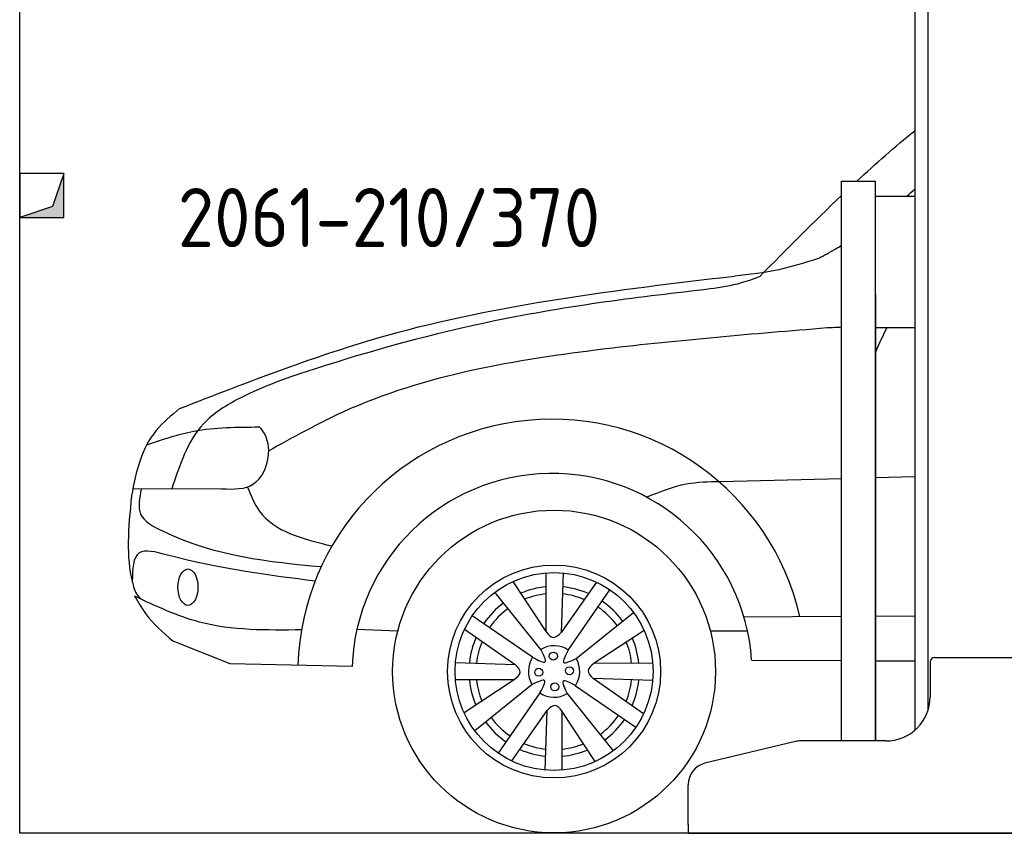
# Model space of a CAD drawing. Header units: millimetres. Extents: x 200 to 5400, y -300 to 3400.
# Tile 1 of 3: x 200 to 2438, y -300 to 1550. Entities that reach past the tile are written whole.
import ezdxf

# ---------------------------------------------------------------- set-up
doc = ezdxf.new("R2010")
doc.units = ezdxf.units.MM
doc.layers.add('breakthrough', color=1, linetype='Continuous')
doc.layers.add('car', color=10, linetype='Continuous')
doc.styles.get("Standard").update_dxf_attribs({"font": 'ISOCP.SHX'})

msp = doc.modelspace()

# ---------------------------------------------------------------- linework, layer by layer
for p, q in [((2264.1, 2810), (2264.1, -21.2)), ((2234.1, 1810), (2234.1, -66)), ((2068.1, -90), (2068.1, 1183)), ((2068.1, 1183), (2145.1, 1183)), ((2145.1, -90), (2145.1, 1183)), ((2145.1, 1149), (2234.1, 1149)), ((2145.1, 925), (2145.1, -90)), ((2145.1, 850), (2234.1, 850)), ((2269.1, 90), (2269.1, 10)), ((2279.1, 100), (2459.1, 100)), ((1963.3, -91.4), (1757.4, -140.8)), ((2169.1, -90), (1975, -90)), ((1719.1, -280), (1719.1, -189.4)), ((1719.1, -280), (1719.1, -300)), ((1719.1, -300), (1994.1, -300)), ((1994.1, -300), (3024.1, -300))]:
    msp.add_line(p, q)
msp.add_lwpolyline([(5400, 2600), (5400, -300), (200, -300), (200, 2900)])
for centre, radius, start, end in [((2279.1, 90), 10, 90, 180), ((2169.1, 10), 100, 270, 0), ((1975, -140), 50, 90, 103.4957), ((1769.1, -189.4), 50, 103.4957, 180)]:
    msp.add_arc(centre, radius, start, end)
at = {"layer": 'breakthrough'}
for p, q in [((300, 1200), (274.5, 1125.5)), ((300, 1200), (274.5, 1125.5)), ((274.5, 1125.5), (200, 1100))]:
    msp.add_line(p, q, dxfattribs=at)
msp.add_lwpolyline([(200, 1100), (300, 1100), (300, 1200), (200, 1200)], close=True, dxfattribs=at)
msp.add_lwpolyline([(200, 1100), (300, 1100), (300, 1200), (200, 1200)], close=True, dxfattribs=at)
for points in [[(300, 1100), (300, 1200), (274.5, 1125.5)], [(300, 1100), (300, 1200), (274.5, 1125.5)], [(200, 1100), (300, 1100), (274.5, 1125.5)]]:
    msp.add_solid(points, dxfattribs=at)
at = {"layer": 'car'}
for p, q in [((2068.1, 506.2), (1791.8, 499.5)), ((2234.1, 510.2), (2145.1, 508)), ((659.5, 482.6), (457.3, 483.4)), ((1396.1, 292.1), (1396, 158.6)), ((1435, 292), (1430.4, 156.4)), ((1321, 272.5), (1396, 158.6)), ((1510.8, 271.3), (1430.4, 156.4)), ((1384.6, 118.1), (1280, 248.3)), ((1446.8, 116.6), (1541.4, 253.7)), ((1464.7, 97.8), (1594.9, 202.4)), ((1365.8, 100.2), (1228.7, 194.8)), ((1846, 192.5), (2068.1, 193.5)), ((2145.1, 193.9), (2234.1, 194.3)), ((966.6, 164.5), (1059.5, 160.7)), ((1211.2, 164.2), (1326.1, 83.7)), ((1619.1, 161.5), (1505.3, 86.5)), ((1769.7, 160.2), (1854.3, 160.1)), ((678.2, 85.7), (548.7, 136.9)), ((1863.6, 93.6), (2068.1, 92.8)), ((2145.1, 92.5), (2234.1, 92.2)), ((955.6, 79.3), (678.2, 85.7)), ((1190.5, 88.4), (1326.1, 83.7)), ((1638.7, 86.4), (1505.3, 86.5)), ((1190.3, 49.5), (1323.8, 49.4)), ((1209.9, -25.6), (1323.8, 49.4)), ((1617.9, -28.3), (1503, 52.1)), ((1638.6, 47.5), (1503, 52.1)), ((1364.4, 38), (1234.2, -66.6)), ((1463.2, 35.7), (1600.3, -58.9)), ((1382.3, 19.2), (1287.7, -117.9)), ((1444.4, 17.7), (1549, -112.4)), ((1318.3, -135.4), (1398.7, -20.6)), ((1394.1, -156.1), (1398.7, -20.6)), ((1433, -156.3), (1433.1, -22.8)), ((1508.1, -136.7), (1433.1, -22.8))]:
    msp.add_line(p, q, dxfattribs=at)
for centre, radius in [((1414.5, 67.9), 366.9), ((1414.5, 67.9), 242.1), ((1414.5, 67.9), 225), ((1412.8, 102.9), 9.14), ((1379.6, 66.2), 9.14), ((1449.5, 69.6), 9.14), ((1416.2, 33), 9.14)]:
    msp.add_circle(centre, radius, dxfattribs=at)
for centre, radius, start, end in [((1409.9, 63.7), 577.9, 12.9309, 178.1751), ((1409.9, 63.7), 454.6, 3.7713, 178.0315), ((1414.5, 67.9), 193.5, 95.4849, 113.1206), ((1414.5, 67.9), 193.5, 66.2649, 84.2481), ((1414.5, 67.9), 177.3, 95.9879, 112.1769), ((1414.5, 67.9), 177.3, 67.3056, 83.9034), ((1414.5, 67.9), 193.5, 36.382, 55.728), ((1414.5, 67.9), 193.5, 126.382, 145.728), ((1414.5, 67.9), 177.3, 126.1624, 145.7577), ((1414.5, 67.9), 177.3, 36.1624, 55.7577), ((1414.5, 67.9), 193.5, 156.2649, 174.2481), ((1414.5, 67.9), 177.3, 157.3056, 173.9034), ((1414.5, 67.9), 177.3, 5.9879, 22.1769), ((1414.5, 67.9), 193.5, 5.4849, 23.1206), ((1414.5, 67.9), 58.4, 56.4827, 120.7813), ((1414.5, 67.9), 58.4, 146.4827, 210.7813), ((1414.5, 67.9), 58.4, 326.4827, 30.7813), ((1414.5, 67.9), 193.5, 185.4849, 203.1206), ((1414.5, 67.9), 177.3, 185.9879, 202.1769), ((1414.5, 67.9), 177.3, 337.3056, 353.9034), ((1414.5, 67.9), 193.5, 336.2649, 354.2481), ((1414.5, 67.9), 58.4, 236.4827, 300.7813), ((1414.5, 67.9), 177.3, 216.1624, 235.7577), ((1414.5, 67.9), 177.3, 306.1624, 325.7577), ((1414.5, 67.9), 193.5, 306.382, 325.728), ((1414.5, 67.9), 193.5, 216.382, 235.728), ((1414.5, 67.9), 193.5, 246.2649, 264.2481), ((1414.5, 67.9), 177.3, 247.3056, 263.9034), ((1414.5, 67.9), 177.3, 275.9879, 292.1769), ((1414.5, 67.9), 193.5, 275.4849, 293.1206)]:
    msp.add_arc(centre, radius, start, end, dxfattribs=at)
msp.add_ellipse((582.4, 259.6), major_axis=(0, 41.4), ratio=0.550968, dxfattribs=at)
for points in [[(2102.6, 1183), (2145.4, 1222.6), (2189, 1261), (2234.1, 1297.5)], [(2216.2, 1149), (2222.2, 1154.2), (2228.1, 1159.3), (2234.1, 1164.4)], [(1881.3, 965.4), (1943, 1027.9), (2004.7, 1090.3), (2068.1, 1150.6)], [(2068.1, 850.7), (2057, 850.1), (2046, 849.6), (2035, 849)], [(2170.9, 850), (2161.5, 831.6), (2152.8, 813.1), (2145.1, 794.3)], [(454.4, 467.3), (446.1, 392.3), (441.7, 327.3), (455.9, 272.9)]]:
    msp.add_open_spline(points, degree=3, dxfattribs=at)
for points, knots in [([(2015.1, 1007), (2028.4, 1014.2), (2046.3, 1023.9), (2063.7, 1034.3), (2068.1, 1037.1)], [0, 0, 0, 0, 45.351452, 60.901452, 60.901452, 60.901452, 60.901452]), ([(563.5, 665.7), (544.5, 650), (483.1, 599.4), (464.2, 523.6), (454.4, 467.3)], [0, 0, 0, 0, 72.507203, 234.044049, 234.044049, 234.044049, 234.044049]), ([(461.3, 239.4), (470.3, 224.2), (490.8, 187), (525.7, 156.8), (548.7, 136.9)], [550.221689, 550.221689, 550.221689, 550.221689, 596.477094, 684.98105, 684.98105, 684.98105, 684.98105])]:
    msp.add_open_spline(points, degree=3, knots=knots, dxfattribs=at)
for points in [[(2015.1, 1007), (1925.4, 981.5), (1824.5, 967.1)], [(563.5, 665.7), (1034, 832), (1824.5, 967.1)], [(1881.3, 965.4), (1840, 951.3), (1769.5, 937.7)], [(1769.5, 937.7), (1532.3, 908.1), (1279, 864.9), (870.1, 755.7), (701.4, 689.8), (617.8, 631.3), (545.8, 483)], [(2035, 849), (1532.3, 801.3), (934.7, 657.8), (765.3, 569)], [(488.8, 583.3), (596.1, 614.4), (744.6, 623.9)], [(744.6, 623.9), (756.2, 608), (731.1, 493.9), (659.5, 482.6)], [(1791.8, 499.5), (1714.9, 493.7), (1625.2, 464.2)], [(476.5, 483.3), (474.9, 425.9), (524.4, 387.4), (885.4, 306.4)], [(717.8, 487.2), (744.4, 433.3), (909.8, 353.3)], [(871.4, 273.6), (533.1, 333.3), (471.4, 337.6), (455.9, 272.9)], [(455.9, 272.9), (467.6, 241.2), (477.2, 231.9)], [(840.5, 162.6), (608.7, 180.2), (461.3, 239.4)], [(1396, 158.6), (1412.2, 145.2), (1430.4, 156.4)], [(1365.8, 100.2), (1394.1, 89.7), (1384.6, 118.1)], [(1446.8, 116.6), (1436.3, 88.4), (1464.7, 97.8)], [(1323.8, 49.4), (1337.3, 65.5), (1326.1, 83.7)], [(1505.3, 86.5), (1491.8, 70.3), (1503, 52.1)], [(1382.3, 19.2), (1392.8, 47.5), (1364.4, 38)], [(1463.2, 35.7), (1435, 46.2), (1444.4, 17.7)], [(1433.1, -22.8), (1416.9, -9.3), (1398.7, -20.6)]]:
    msp.add_spline(points, degree=3, dxfattribs=at)

# ---------------------------------------------------------------- texts
msp.add_text('2061-210/370', height=134.4).set_placement((559.3, 1032.8))

doc.saveas('drawing.dxf')
